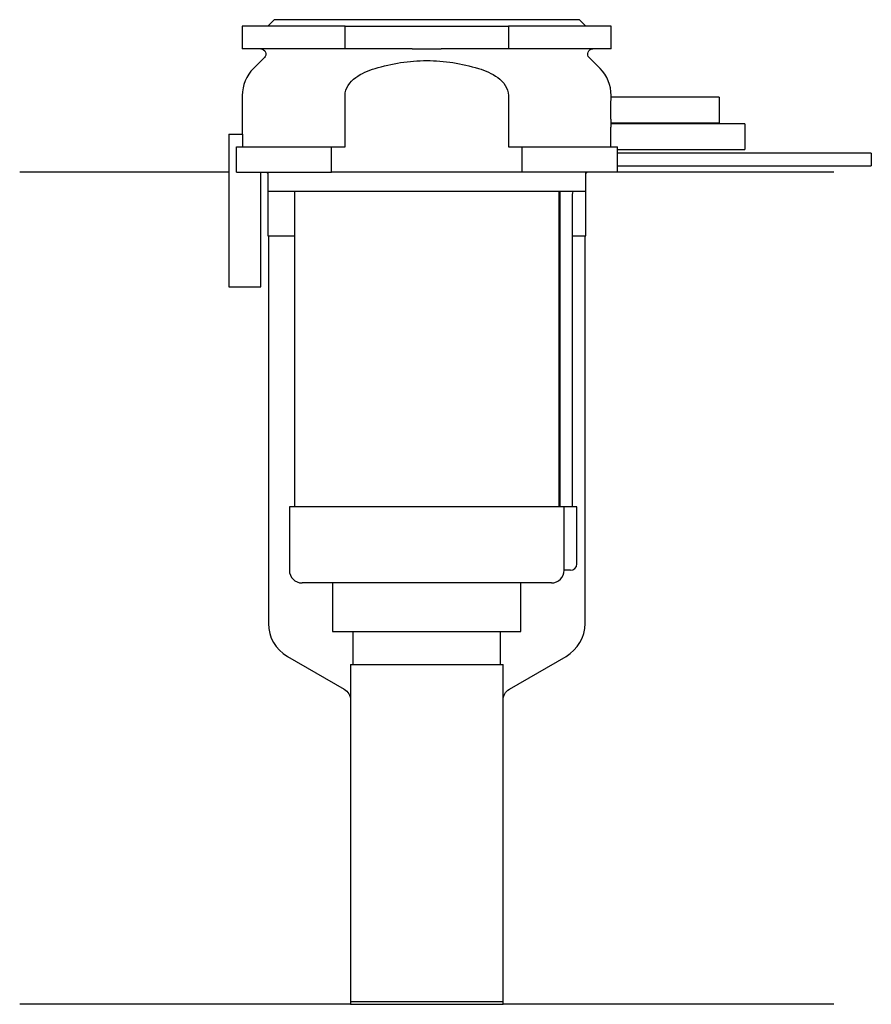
# Model space of a CAD drawing. Header units: millimetres. Extents: x 25.5 to 92.5, y 206.9 to 284.3.
import ezdxf

# ---------------------------------------------------------------- set-up
doc = ezdxf.new("R2010")
doc.units = ezdxf.units.MM
doc.layers.add('201', color=7, linetype='Continuous')
doc.layers.add('30', color=7, linetype='Continuous')

msp = doc.modelspace()

# ---------------------------------------------------------------- linework, layer by layer
at = {"layer": '201', "color": 113}
for p, q in [((41.975, 272.313), (25.526, 272.313)), ((44.926, 272.313), (45.026, 272.213)), ((45.026, 272.213), (45.026, 267.313)), ((70.026, 272.213), (70.126, 272.313)), ((70.026, 267.313), (70.026, 272.213)), ((89.526, 272.313), (72.526, 272.313)), ((45.026, 267.313), (45.076, 267.313)), ((45.076, 267.313), (47.126, 267.313)), ((45.076, 267.313), (45.076, 236.835)), ((67.925, 267.313), (67.975, 267.313)), ((68.975, 267.313), (69.976, 267.313)), ((69.976, 236.835), (69.976, 267.313)), ((69.976, 267.313), (70.026, 267.313)), ((46.576, 234.237), (51.028, 231.666)), ((64.023, 231.666), (68.476, 234.237)), ((51.528, 230.8), (51.528, 206.878)), ((63.523, 206.878), (63.523, 230.8)), ((51.528, 206.878), (25.526, 206.878)), ((51.528, 206.878), (63.523, 206.878)), ((89.526, 206.878), (63.523, 206.878))]:
    msp.add_line(p, q, dxfattribs=at)
for centre, start, end in [((48.076, 236.835), 180, 240), ((66.976, 236.835), -60, 0)]:
    msp.add_arc(centre, 3, start, end, dxfattribs=at)
at = {"layer": '201', "color": 113, "extrusion": (0, 0, -1)}
for centre, start, end in [((-50.528, 230.8), 120, 180), ((-64.523, 230.8), 0, 60)]:
    msp.add_arc(centre, 1, start, end, dxfattribs=at)
at = {"layer": '30', "color": 113}
for p, q in [((45.526, 284.313), (45.026, 283.813)), ((69.526, 284.313), (45.526, 284.313)), ((70.026, 283.813), (69.526, 284.313)), ((51.103, 283.813), (43.026, 283.813)), ((43.026, 283.813), (43.026, 282.013)), ((51.103, 283.813), (63.948, 283.813)), ((51.103, 282.013), (51.103, 283.813)), ((63.948, 283.813), (63.948, 282.013)), ((72.026, 283.813), (63.948, 283.813)), ((72.026, 282.013), (72.026, 283.813)), ((51.103, 282.013), (43.026, 282.013)), ((56.384, 282.013), (51.103, 282.013)), ((63.948, 282.013), (58.667, 282.013)), ((72.026, 282.013), (63.948, 282.013)), ((44.758, 281.33), (43.904, 280.476)), ((71.147, 280.476), (70.293, 281.33)), ((43.026, 278.355), (43.026, 275.313)), ((51.103, 274.313), (51.103, 278.355)), ((63.948, 278.355), (63.948, 274.313)), ((80.526, 278.213), (72.025, 278.213)), ((72.026, 278.201), (72.026, 278.355)), ((80.526, 278.213), (80.526, 276.213)), ((82.526, 276.113), (72.025, 276.113)), ((72.026, 276.101), (72.026, 276.213)), ((72.026, 276.213), (80.526, 276.213)), ((82.526, 276.113), (82.526, 274.113)), ((41.976, 275.313), (41.976, 263.313)), ((41.976, 275.313), (43.079, 275.313)), ((43.079, 274.313), (43.079, 275.313)), ((42.563, 274.313), (50.042, 274.313)), ((42.563, 272.313), (42.563, 274.313)), ((50.042, 272.313), (50.042, 274.313)), ((50.042, 274.313), (51.103, 274.313)), ((63.948, 274.313), (65.009, 274.313)), ((65.009, 274.313), (65.009, 272.313)), ((65.009, 274.313), (72.514, 274.313)), ((92.476, 273.813), (72.525, 273.813)), ((72.526, 273.807), (72.526, 274.113)), ((72.526, 274.113), (82.526, 274.113)), ((92.476, 273.813), (92.476, 272.813)), ((72.526, 272.313), (72.526, 272.813)), ((72.526, 272.813), (92.476, 272.813)), ((42.563, 272.313), (50.042, 272.313)), ((44.476, 263.313), (44.476, 272.313)), ((45.026, 272.313), (45.026, 270.813)), ((65.009, 272.313), (50.042, 272.313)), ((72.526, 272.313), (65.009, 272.313)), ((70.026, 270.813), (70.026, 272.313)), ((70.026, 270.813), (45.026, 270.813)), ((47.126, 270.813), (47.126, 246.013)), ((67.926, 246.013), (67.926, 270.813)), ((67.976, 270.313), (67.976, 246.013)), ((68.976, 246.013), (68.976, 270.313)), ((41.976, 263.313), (44.476, 263.313)), ((46.726, 246.013), (46.726, 241.013)), ((68.294, 246.013), (46.726, 246.013)), ((68.294, 246.013), (68.294, 241.513)), ((69.326, 246.013), (68.294, 246.013)), ((69.326, 241.513), (69.326, 246.013)), ((68.826, 241.013), (68.321, 241.013)), ((67.326, 240.013), (47.726, 240.013)), ((50.126, 240.013), (50.126, 236.193)), ((64.926, 236.193), (64.926, 240.013)), ((50.126, 236.193), (64.926, 236.193)), ((51.721, 236.193), (51.721, 233.593)), ((63.331, 233.593), (63.331, 236.193)), ((51.528, 233.593), (51.528, 207.093)), ((51.528, 233.593), (63.523, 233.593)), ((63.523, 207.093), (63.523, 233.593)), ((51.528, 207.093), (63.523, 207.093))]:
    msp.add_line(p, q, dxfattribs=at)
at = {"layer": '30', "color": 113, "extrusion": (0, 0, -1)}
for centre, radius, start, end in [((-44.476, 281.613), 0.4, 90, 225), ((-70.576, 281.613), 0.4, -45, 90), ((-71.476, 270.313), 2.5, 0, 11.54257)]:
    msp.add_arc(centre, radius, start, end, dxfattribs=at)
at = {"layer": '30', "color": 113}
for centre, radius, start, end in [((46.026, 278.355), 3, 135, 180), ((69.026, 278.355), 3, 0, 45), ((71.476, 270.313), 3.5, 171.77371, 180), ((47.726, 241.013), 1, 180, 270), ((67.326, 241.013), 1, -90, 0), ((68.826, 241.513), 0.5, -90, 0)]:
    msp.add_arc(centre, radius, start, end, dxfattribs=at)
for points, knots in [([(56.384, 282.013), (56.576, 282.013), (56.767, 282.012), (57.055, 282.011), (57.15, 282.01), (57.294, 282.01), (57.342, 282.01), (57.438, 282.01), (57.486, 282.01), (57.911, 282.01), (58.289, 282.013), (58.667, 282.013)], [0, 0, 0, 0, 0.25, 0.25, 0.375, 0.375, 0.4375, 0.4375, 0.5, 0.5, 1, 1, 1, 1]), ([(53.459, 280.476), (54.778, 280.87), (56.148, 281.098), (58.908, 281.097), (60.276, 280.869), (61.592, 280.476)], [0, 0, 0, 0, 0.5, 0.5, 1, 1, 1, 1]), ([(51.103, 278.355), (51.103, 278.921), (51.487, 279.426), (52.39, 280.097), (52.92, 280.315), (53.459, 280.476)], [0, 0, 0, 0, 0.5, 0.5, 1, 1, 1, 1]), ([(61.592, 280.476), (62.13, 280.315), (62.66, 280.099), (63.571, 279.42), (63.948, 278.919), (63.948, 278.355)], [0, 0, 0, 0, 0.5, 0.5, 1, 1, 1, 1]), ([(72.026, 276.212), (72.025, 276.216), (72.025, 276.221), (72.023, 276.245), (72.022, 276.264), (72.019, 276.314), (72.017, 276.345), (72.013, 276.418), (72.011, 276.46), (72.006, 276.552), (72.004, 276.602), (72, 276.712), (71.998, 276.77), (71.994, 276.89), (71.993, 276.953), (71.991, 277.082), (71.991, 277.147), (71.991, 277.278), (71.991, 277.344), (71.993, 277.472), (71.994, 277.535), (71.998, 277.656), (72, 277.714), (72.004, 277.823), (72.006, 277.873), (72.011, 277.966), (72.013, 278.008), (72.017, 278.08), (72.019, 278.112), (72.022, 278.162), (72.023, 278.181), (72.025, 278.2), (72.025, 278.205), (72.026, 278.218), (72.025, 278.212), (72.025, 278.207)], [0, 0, 0, 0, 0.062481, 0.062481, 0.124963, 0.124963, 0.187444, 0.187444, 0.249925, 0.249925, 0.312407, 0.312407, 0.374888, 0.374888, 0.437369, 0.437369, 0.499851, 0.499851, 0.562332, 0.562332, 0.624813, 0.624813, 0.687295, 0.687295, 0.749776, 0.749776, 0.812257, 0.812257, 0.874739, 0.874739, 0.93722, 0.93722, 0.999701, 0.999701, 1, 1, 1, 1]), ([(72.013, 274.313), (72.011, 274.344), (72.01, 274.379), (72.006, 274.453), (72.004, 274.493), (72.001, 274.578), (71.999, 274.624), (71.996, 274.717), (71.995, 274.765), (71.993, 274.864), (71.992, 274.916), (71.991, 275.019), (71.991, 275.07), (71.991, 275.174), (71.991, 275.227), (71.993, 275.33), (71.993, 275.38), (71.996, 275.478), (71.997, 275.527), (72, 275.62), (72.001, 275.664), (72.007, 275.789), (72.01, 275.864), (72.015, 275.955), (72.017, 275.982), (72.02, 276.029), (72.021, 276.049), (72.023, 276.081), (72.024, 276.093), (72.025, 276.106), (72.025, 276.111), (72.026, 276.115)], [0, 0, 0, 0, 0.062536, 0.062536, 0.125073, 0.125073, 0.187609, 0.187609, 0.250146, 0.250146, 0.312682, 0.312682, 0.375219, 0.375219, 0.437755, 0.437755, 0.500292, 0.500292, 0.562828, 0.562828, 0.625365, 0.625365, 0.750438, 0.750438, 0.812974, 0.812974, 0.875511, 0.875511, 0.938047, 0.938047, 1, 1, 1, 1]), ([(72.526, 274.111), (72.525, 274.115), (72.524, 274.13), (72.52, 274.199), (72.517, 274.248), (72.514, 274.313)], [0, 0, 0, 0, 0.499925, 0.499925, 1, 1, 1, 1]), ([(72.526, 272.813), (72.525, 272.829), (72.525, 272.839), (72.524, 272.864), (72.523, 272.879), (72.522, 272.915), (72.522, 272.936), (72.52, 273.006), (72.519, 273.061), (72.518, 273.182), (72.517, 273.247), (72.517, 273.345), (72.517, 273.378), (72.518, 273.443), (72.518, 273.474), (72.519, 273.534), (72.519, 273.564), (72.52, 273.618), (72.521, 273.643), (72.522, 273.69), (72.522, 273.71), (72.523, 273.747), (72.524, 273.762), (72.525, 273.787), (72.525, 273.797), (72.525, 273.809), (72.526, 273.814)], [0, 0, 0, 0, 0.124937, 0.124937, 0.187405, 0.187405, 0.249873, 0.249873, 0.37481, 0.37481, 0.499746, 0.499746, 0.562214, 0.562214, 0.624683, 0.624683, 0.687151, 0.687151, 0.749619, 0.749619, 0.812087, 0.812087, 0.874556, 0.874556, 0.937024, 1, 1, 1, 1]), ([(68.294, 241.513), (68.294, 241.458), (68.294, 241.401), (68.297, 241.297), (68.299, 241.247), (68.304, 241.16), (68.306, 241.122), (68.312, 241.063), (68.314, 241.041), (68.316, 241.028), (68.318, 241.018), (68.32, 241.013)], [0, 0, 0, 0, 0.208474, 0.208474, 0.417184, 0.417184, 0.626081, 0.626081, 0.836339, 0.836339, 1, 1, 1, 1])]:
    msp.add_open_spline(points, degree=3, knots=knots, dxfattribs=at)

doc.saveas('drawing.dxf')
